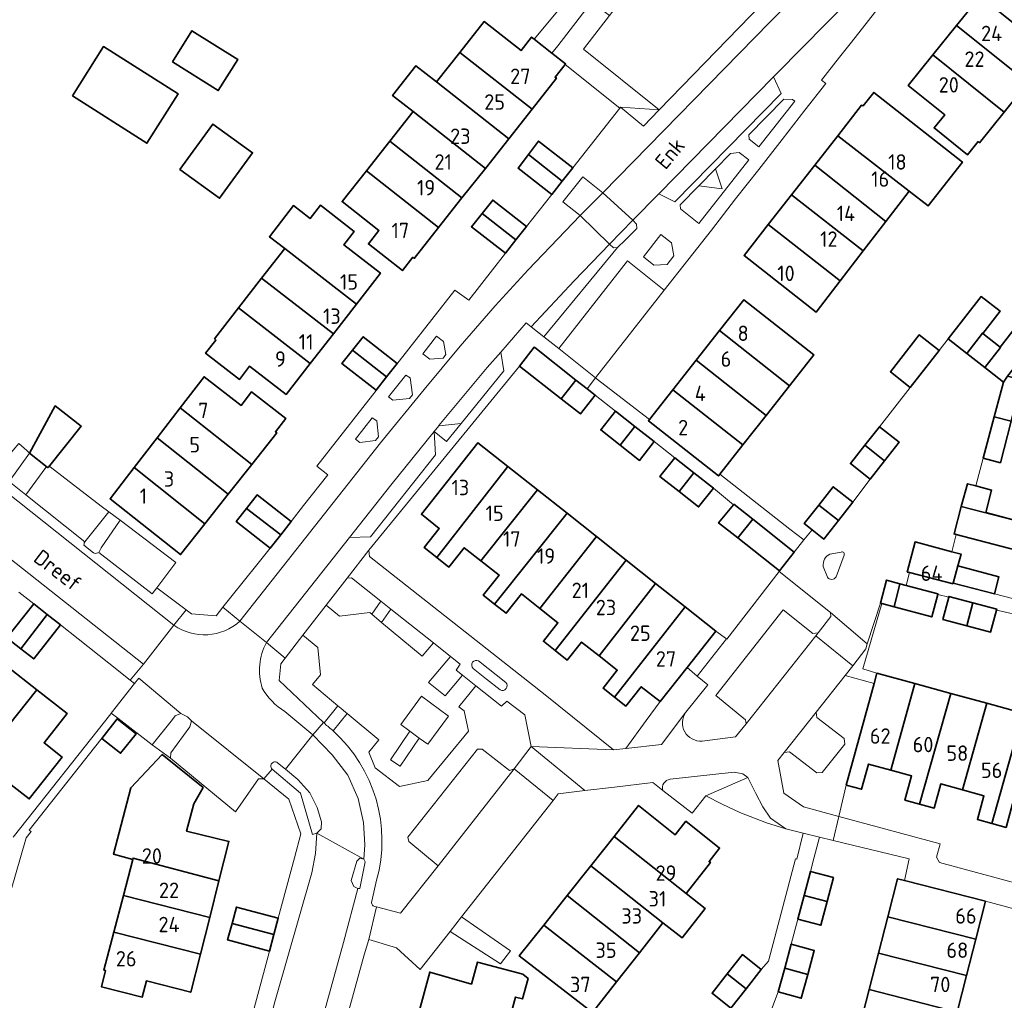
# Model space of a CAD drawing. Header units: metres. Extents: x 245598 to 248629, y 478632 to 481821.
# Tile 47 of 122: x 247867 to 247981, y 479337 to 479452. Entities that reach past the tile are written whole.
import ezdxf
from ezdxf.enums import TextEntityAlignment as Align

# ---------------------------------------------------------------- set-up
doc = ezdxf.new("R2010")
doc.units = ezdxf.units.M
for name, color, linetype, lineweight in [('B-XX-GR-GROENVOORZIENING-GV', 80, 'Continuous', 18), ('B-XX-IE-TERREINAFSCHEIDING_KUNSTMATIG_HEKWERK-G', 20, 'IE-TERREINAFSCHEIDING-KUNSTMATIG', 18), ('B-XX-OG-BEBOUWING-GV', 7, 'Continuous', 35), ('B-XX-OG-BEBOUWING-T18', 10, 'Continuous', 18), ('B-XX-OG-TERREIN_ERF-GV', 7, 'Continuous', 18), ('B-XX-OG-TOPOGRAFIE-T18', 10, 'Continuous', 18), ('B-XX-VH-ONVERHARD-GV', 252, 'Continuous', 18), ('B-XX-VH-VERHARDING_GESLOTEN-GV', 252, 'Continuous', 18), ('B-XX-VH-VERHARDING_OPEN-GV', 252, 'Continuous', 18)]:
    doc.layers.add(name, color=color, linetype=linetype, lineweight=lineweight)
doc.styles.add('NLCS-ISO-M-T18', font='NLCS-ISO.ttf', dxfattribs={"height": 1.8})
doc.linetypes.add('IE-TERREINAFSCHEIDING-KUNSTMATIG', pattern='A,4,[82,NLCS.SHX,S=0.75,R=90,X=0,Y=0],4,-2', length=10)

msp = doc.modelspace()

# ---------------------------------------------------------------- linework, layer by layer
at = {"layer": 'B-XX-GR-GROENVOORZIENING-GV'}
for points in [[(247936.699, 479441.391), (247941.217, 479441.089), (247932.361, 479448.162), (247935.41, 479452.094), (247933.301, 479453.632), (247929.362, 479448.548), (247928.683, 479447.708), (247930.284, 479446.452), (247930.236, 479446.391), (247936.625, 479441.297)], [(247957.026, 479442.1), (247956.758, 479442.303), (247955.744, 479442.314), (247951.68, 479438.182), (247951.717, 479437.668), (247952.845, 479436.77)], [(247941.217, 479441.089), (247936.699, 479441.391), (247939.357, 479439.176)], [(247947.788, 479434.207), (247948.572, 479431.856), (247945.824, 479432.21), (247943.657, 479430.007), (247943.697, 479429.514), (247945.824, 479427.816), (247951.649, 479435.261), (247950.546, 479436.112), (247949.525, 479435.973)], [(247947.788, 479434.207), (247945.824, 479432.21), (247948.572, 479431.856)], [(247934.61, 479431.409), (247932.282, 479433.279), (247929.968, 479430.358), (247931.977, 479428.733)], [(247865.326, 479397.724), (247867.736, 479401), (247867.389, 479401.313), (247866.491, 479402.122), (247865.167, 479400.589), (247856.744, 479406.633), (247839.711, 479419.556), (247830.478, 479426.8), (247828.489, 479428.256), (247827.867, 479427.367), (247845.867, 479413.156)], [(247938.577, 479427.243), (247938.553, 479427.74), (247938.138, 479428.195), (247935.417, 479425.403), (247935.86, 479424.977), (247936.34, 479424.998), (247937.221, 479425.882)], [(247939.391, 479423.932), (247940.582, 479422.939), (247942.118, 479423.049), (247942.896, 479424.052), (247942.66, 479425.553), (247941.399, 479426.543)], [(247916.295, 479412.542), (247916.051, 479414.052), (247915.197, 479414.659), (247913.617, 479412.624), (247914.433, 479411.973), (247915.975, 479412.117)], [(247912.07, 479407.384), (247912.41, 479407.823), (247912.15, 479409.789), (247911.652, 479410.131), (247909.617, 479407.606), (247910.108, 479407.195)], [(247908.449, 479402.933), (247908.237, 479404.785), (247907.725, 479405.146), (247905.763, 479402.632), (247906.275, 479402.246), (247908.086, 479402.491)], [(247916.381, 479402.393), (247918.095, 479404.479), (247915.474, 479404.219), (247914.936, 479403.552)], [(247875.8, 479389.433), (247876.067, 479389.967), (247878.3, 479393.189), (247876.979, 479394.149), (247874.18, 479390.651), (247874.083, 479390.531), (247874.083, 479390.379), (247874.069, 479390.275), (247875.167, 479389.389), (247875.433, 479389.311)], [(247904.779, 479386.433), (247902.325, 479383.264), (247903.911, 479382.002), (247907.422, 479382.406), (247907.654, 479382.213), (247908.731, 479383.728), (247905.294, 479386.455)], [(247914.863, 479378.863), (247909.896, 479382.804), (247908.8, 479381.263), (247913.556, 479377.316)], [(247902.096, 479369.52), (247903.719, 479371.526), (247900.747, 479374.015), (247901.672, 479375.154), (247901.377, 479378.328), (247899.623, 479379.775), (247897.544, 479377.09), (247897.035, 479376.432), (247896.852, 479374.47), (247902.027, 479369.586)], [(247918.239, 479375.09), (247917.504, 479375.667), (247917.967, 479376.4), (247916.841, 479377.293), (247914.293, 479374.238), (247916.225, 479372.681)], [(247966.29, 479374.138), (247962.915, 479375.057), (247959.511, 479370.781), (247959.596, 479370.162), (247962.78, 479367.699), (247962.866, 479367.047), (247960.235, 479363.742), (247959.591, 479363.684), (247956.423, 479366.173), (247955.785, 479366.089), (247955.06, 479365.143), (247955.747, 479361.321), (247958.053, 479359.733), (247962.182, 479358.617), (247963.038, 479362.272)], [(247885.367, 479370.633), (247884.733, 479370.367), (247884.389, 479369.933), (247882.044, 479366.956), (247884.167, 479365.411), (247884.2, 479366.033), (247886.433, 479369.056), (247886.611, 479369.756), (247886.156, 479370.256)], [(247951.558, 479363.171), (247946.656, 479361.012), (247948.56, 479360.03), (247950.617, 479359.071), (247953.738, 479357.864), (247956.002, 479357.168), (247954.209, 479358.413), (247953.282, 479359.733), (247952.468, 479361.301)], [(247906.73, 479353.642), (247906.284, 479353.76), (247905.911, 479353.393), (247905.24, 479351.124), (247905.573, 479350.454), (247906.038, 479350.216), (247906.037, 479350.213), (247906.256, 479350.187), (247906.907, 479353.324), (247906.74, 479353.637)]]:
    msp.add_lwpolyline(points, close=True, dxfattribs=at)
for points in [[(247951.358, 479369.419), (247951.269, 479369.879), (247947.824, 479372.712), (247955.676, 479382.738), (247959.129, 479379.972), (247959.756, 479380.041), (247961.225, 479381.943), (247961.195, 479382.41), (247955.19, 479387.207), (247949.101, 479379.313), (247949.055, 479379.347), (247945.655, 479374.989), (247946.892, 479373.961), (247944.31, 479370.767)], [(247923.298, 479374.263), (247920.128, 479376.76)], [(247919.484, 479375.891), (247921.068, 479374.629), (247922.646, 479373.379)], [(247908.012, 479348.103), (247908.203, 479348.054), (247910.998, 479347.341), (247915.407, 479352.852), (247911.98, 479355.669), (247911.887, 479356.195), (247919.981, 479366.45), (247920.526, 479366.479), (247923.726, 479363.983), (247924.293, 479364.163), (247926.255, 479366.772), (247925.528, 479370.47), (247923.441, 479372.085), (247922.818, 479371.494), (247919.799, 479373.865), (247917.822, 479371.42), (247918.448, 479370.947), (247918.95, 479368.548), (247914.212, 479362.827), (247910.879, 479362.09), (247908.063, 479364.291), (247907.334, 479366.096), (247908.479, 479367.539), (247904.785, 479370.633)], [(247904.785, 479370.633), (247903.142, 479368.603)], [(247946.204, 479367.418), (247950.103, 479367.916), (247951.358, 479369.419)], [(247901.251, 479356.656), (247901.744, 479357.148), (247901.808, 479357.997), (247901.298, 479359.641), (247900.427, 479361.383), (247899.04, 479362.921), (247897.6, 479364.144), (247896.674, 479364.865)], [(247896.055, 479364.117), (247899.33, 479361.334), (247900.737, 479356.507), (247901.251, 479356.656)], [(247941.634, 479361.653), (247945.052, 479358.987), (247946.656, 479361.012), (247951.558, 479363.171), (247950.983, 479363.597), (247949.942, 479363.799), (247942.469, 479362.947)], [(247908.23, 479351.173), (247907.653, 479348.72)]]:
    msp.add_lwpolyline(points, dxfattribs=at)
for points in [[(247920.128, 479376.76, 0.8692735), (247919.484, 479375.891)], [(247922.646, 479373.379, 0.8609015), (247923.298, 479374.263)], [(247944.31, 479370.767, 0.6393475), (247946.204, 479367.418)], [(247903.142, 479368.603, -0.2839475), (247908.23, 479351.173)], [(247896.674, 479364.865, 1.0078112), (247896.055, 479364.117)], [(247942.469, 479362.947, 0.4713808), (247941.634, 479361.653)], [(247907.653, 479348.72, 0.4165624), (247908.012, 479348.103)]]:
    msp.add_lwpolyline(points, format="xyb", dxfattribs=at)
at = {"layer": 'B-XX-IE-TERREINAFSCHEIDING_KUNSTMATIG_HEKWERK-G'}
for points in [[(247949.055, 479379.347), (247949.101, 479379.313), (247955.19, 479387.207)], [(247955.19, 479387.207), (247955.25, 479387.285)], [(247947.833, 479380.248), (247949.055, 479379.347)]]:
    msp.add_lwpolyline(points, dxfattribs=at)
at = {"layer": 'B-XX-OG-BEBOUWING-GV'}
for points in [[(247978.656, 479454.357), (247975.903, 479450.925), (247984.211, 479444.262), (247986.964, 479447.695)], [(247930.236, 479446.391), (247930.284, 479446.452), (247928.683, 479447.708), (247926.627, 479449.321), (247926.314, 479449.567), (247925.09, 479448.008), (247920.782, 479451.388), (247917.942, 479447.791), (247926.381, 479441.154), (247929.218, 479444.769), (247929.06, 479444.893)], [(247973.151, 479447.493), (247981.459, 479440.83), (247984.211, 479444.262), (247975.903, 479450.925)], [(247884.396, 479446.673), (247889.746, 479443.327), (247892.02, 479446.962), (247886.669, 479450.308)], [(247872.718, 479442.716), (247881.418, 479437.193), (247885.065, 479442.938), (247876.365, 479448.461)], [(247915.215, 479444.337), (247923.65, 479437.704), (247926.381, 479441.154), (247917.942, 479447.791)], [(247981.459, 479440.83), (247973.151, 479447.493), (247970.279, 479443.911), (247974.526, 479440.505), (247973.295, 479438.97), (247977.201, 479435.838), (247978.432, 479437.372), (247978.587, 479437.248)], [(247923.65, 479437.704), (247915.215, 479444.337), (247912.806, 479446.232), (247910.086, 479442.773), (247912.489, 479440.884), (247920.919, 479434.254)], [(247970.384, 479431.592), (247970.391, 479431.602), (247972.588, 479429.873), (247976.596, 479434.961), (247966.254, 479443.117), (247965.008, 479441.561), (247964.832, 479441.611), (247962.058, 479438.067)], [(247909.762, 479437.43), (247918.188, 479430.804), (247920.919, 479434.254), (247912.489, 479440.884)], [(247885.278, 479434.117), (247889.907, 479430.763), (247893.753, 479436.071), (247889.123, 479439.425)], [(247970.384, 479431.592), (247962.058, 479438.067), (247959.351, 479434.608), (247967.665, 479428.057)], [(247907.036, 479433.976), (247915.457, 479427.354), (247918.188, 479430.804), (247909.762, 479437.43)], [(247925.949, 479435.882), (247929.888, 479432.761), (247931.114, 479434.321), (247927.133, 479437.429)], [(247929.888, 479432.761), (247925.949, 479435.882), (247924.733, 479434.294), (247928.665, 479431.205)], [(247907.036, 479433.976), (247904.192, 479430.374), (247908.487, 479426.988), (247907.269, 479425.435), (247911.231, 479422.314), (247912.457, 479423.87), (247912.614, 479423.746), (247915.457, 479427.354)], [(247959.351, 479434.608), (247956.644, 479431.15), (247965.021, 479424.619), (247967.665, 479428.057)], [(247920.526, 479428.982), (247924.481, 479425.899), (247925.704, 479427.453), (247921.774, 479430.545)], [(247962.337, 479421.128), (247965.021, 479424.619), (247956.644, 479431.15), (247953.941, 479427.697)], [(247900.309, 479428.521), (247898.533, 479429.899), (247895.725, 479426.279), (247897.501, 479424.901), (247905.871, 479418.408), (247908.679, 479422.028), (247904.404, 479425.344), (247905.605, 479426.892), (247901.666, 479429.947), (247900.465, 479428.4)], [(247923.255, 479424.341), (247924.481, 479425.899), (247920.526, 479428.982), (247919.296, 479427.442)], [(247953.941, 479427.697), (247951.113, 479424.084), (247959.538, 479417.488), (247962.337, 479421.128)], [(247894.81, 479421.431), (247903.18, 479414.939), (247905.871, 479418.408), (247897.501, 479424.901)], [(247900.488, 479411.468), (247903.18, 479414.939), (247894.81, 479421.431), (247892.118, 479417.961)], [(247948.243, 479415.31), (247956.403, 479408.873), (247959.253, 479412.486), (247951.093, 479418.923)], [(247977.105, 479412.653), (247978.924, 479415.027), (247978.963, 479414.996), (247980.982, 479417.581), (247978.79, 479419.293), (247974.949, 479414.344)], [(247897.68, 479407.849), (247900.488, 479411.468), (247892.118, 479417.961), (247889.31, 479414.341), (247889.466, 479414.22), (247888.265, 479412.671), (247892.208, 479409.613), (247893.409, 479411.162)], [(247956.403, 479408.873), (247948.243, 479415.31), (247945.523, 479411.861), (247953.682, 479405.423)], [(247980.988, 479413.394), (247981.028, 479413.364), (247979.214, 479410.999), (247981.368, 479409.31), (247981.855, 479409.992), (247985.202, 479414.259), (247983.013, 479415.976)], [(247909.395, 479409.912), (247910.62, 479411.471), (247906.671, 479414.605), (247905.418, 479413.037)], [(247970.502, 479408.695), (247973.878, 479412.999), (247971.561, 479414.815), (247968.188, 479410.507)], [(247979.214, 479410.999), (247981.028, 479413.364), (247980.988, 479413.394), (247978.963, 479414.996), (247978.924, 479415.027), (247977.105, 479412.653)], [(247909.395, 479409.912), (247905.418, 479413.037), (247904.175, 479411.483), (247908.165, 479408.348)], [(247926.68, 479413.328), (247926.632, 479413.366), (247924.912, 479411.179), (247924.917, 479411.175), (247929.769, 479407.358), (247931.477, 479409.55)], [(247942.797, 479408.405), (247950.956, 479401.968), (247953.682, 479405.423), (247945.523, 479411.861)], [(247885.295, 479406.288), (247893.648, 479399.684), (247896.576, 479403.387), (247896.419, 479403.511), (247897.625, 479405.077), (247893.633, 479408.154), (247892.423, 479406.585), (247888.101, 479409.922)], [(247931.477, 479409.55), (247929.769, 479407.358), (247932.013, 479405.593), (247933.732, 479407.775), (247932.79, 479408.517)], [(247981.855, 479409.992), (247981.368, 479409.31), (247980.299, 479405.257), (247982.301, 479404.729), (247983.572, 479409.572)], [(247942.797, 479408.405), (247940.067, 479404.944), (247939.953, 479404.799), (247948.112, 479398.362), (247948.265, 479398.556), (247950.956, 479401.968)], [(247867.736, 479401), (247869.771, 479399.368), (247869.854, 479399.302), (247869.918, 479399.382), (247873.736, 479404.167), (247870.722, 479406.53)], [(247885.295, 479406.288), (247882.606, 479402.805), (247890.918, 479396.233), (247893.648, 479399.684)], [(247936.646, 479401.949), (247938.363, 479404.135), (247936.098, 479405.914), (247934.381, 479403.728)], [(247982.301, 479404.729), (247980.299, 479405.257), (247979.021, 479400.413), (247981.029, 479399.886)], [(247938.363, 479404.135), (247936.646, 479401.949), (247938.911, 479400.17), (247940.628, 479402.356)], [(247965.215, 479401.94), (247967.511, 479400.131), (247969.203, 479402.282), (247966.907, 479404.088)], [(247888.189, 479392.781), (247890.918, 479396.233), (247882.606, 479402.805), (247879.917, 479399.323)], [(247915.237, 479388.841), (247923.559, 479399.439), (247920.042, 479402.219), (247913.446, 479393.875), (247915.542, 479392.218), (247913.782, 479389.991)], [(247965.817, 479397.977), (247967.511, 479400.131), (247965.215, 479401.94), (247963.519, 479399.788)], [(247945.263, 479398.711), (247943.011, 479400.48), (247941.293, 479398.294), (247943.546, 479396.525)], [(247879.917, 479399.323), (247877.112, 479395.69), (247885.342, 479389.181), (247888.189, 479392.781)], [(247927.004, 479396.715), (247923.559, 479399.439), (247915.237, 479388.841), (247916.666, 479387.711), (247918.454, 479389.974), (247920.395, 479388.439)], [(247945.263, 479398.711), (247943.546, 479396.525), (247945.81, 479394.746), (247947.528, 479396.932)], [(247922.001, 479383.382), (247930.45, 479393.991), (247927.004, 479396.715), (247920.395, 479388.439), (247922.513, 479386.765), (247920.67, 479384.434)], [(247959.833, 479394.949), (247962.128, 479393.139), (247963.823, 479395.291), (247961.527, 479397.098)], [(247976.464, 479394.789), (247983.695, 479392.903), (247983.701, 479392.928), (247979.316, 479394.073), (247980.003, 479396.708), (247978.168, 479397.182), (247977.171, 479397.44)], [(247893.061, 479394.563), (247897.034, 479391.468), (247898.261, 479393.029), (247898.253, 479393.035), (247894.302, 479396.133)], [(247891.85, 479393.031), (247895.81, 479389.911), (247897.034, 479391.468), (247893.061, 479394.563)], [(247950.386, 479391.114), (247952.118, 479393.313), (247949.932, 479395.042), (247949.881, 479394.98), (247948.139, 479392.883)], [(247959.046, 479392.08), (247960.433, 479390.986), (247962.128, 479393.139), (247959.833, 479394.949), (247958.136, 479392.798)], [(247976.464, 479394.789), (247975.611, 479391.591), (247975.844, 479391.53), (247982.851, 479389.686), (247983.695, 479392.903)], [(247927.277, 479382.891), (247933.895, 479391.267), (247930.45, 479393.991), (247922.001, 479383.382), (247923.335, 479382.327), (247925.126, 479384.592)], [(247952.118, 479393.313), (247950.386, 479391.114), (247955.25, 479387.285), (247956.972, 479389.472)], [(247933.895, 479391.267), (247927.277, 479382.891), (247929.395, 479381.217), (247927.689, 479379.058), (247929.056, 479377.977), (247937.34, 479388.543)], [(247975.523, 479385.839), (247976.069, 479387.858), (247976.439, 479389.229), (247975.376, 479389.51), (247971.067, 479390.648), (247970.157, 479387.133), (247970.406, 479387.07), (247975.504, 479385.768)], [(247934.187, 479377.358), (247940.786, 479385.819), (247937.34, 479388.543), (247929.056, 479377.977), (247930.477, 479376.854), (247932.149, 479378.969)], [(247976.069, 479387.858), (247975.523, 479385.839), (247980.323, 479384.587), (247980.844, 479386.572)], [(247940.786, 479385.819), (247934.187, 479377.358), (247936.305, 479375.684), (247934.655, 479373.597), (247935.991, 479372.541), (247944.231, 479383.095)], [(247968.615, 479383.085), (247969.308, 479385.776), (247967.734, 479386.198), (247967.015, 479383.514), (247967.2, 479383.464)], [(247969.308, 479385.776), (247968.615, 479383.085), (247973.023, 479381.904), (247973.722, 479384.512), (247973.742, 479384.588), (247970.031, 479385.582)], [(247977.106, 479380.864), (247977.819, 479383.551), (247975.026, 479384.292), (247975, 479384.196), (247974.313, 479381.605)], [(247866.71, 479378.189), (247869.774, 479382.193), (247868.214, 479383.427), (247865.082, 479379.469)], [(247941.319, 479372.009), (247944.46, 479375.982), (247947.833, 479380.248), (247944.231, 479383.095), (247935.991, 479372.541), (247937.328, 479371.484), (247939.118, 479373.749)], [(247977.819, 479383.551), (247977.106, 479380.864), (247979.88, 479380.129), (247980.56, 479382.692), (247980.593, 479382.816)], [(247869.774, 479382.193), (247866.71, 479378.189), (247868.22, 479377.001), (247871.334, 479380.958)], [(247858.468, 479367.802), (247861.918, 479365.072), (247868.59, 479373.374), (247865.11, 479376.099)], [(247963.038, 479362.272), (247964.826, 479361.781), (247965.633, 479364.724), (247968.227, 479364.013), (247971.053, 479374.114), (247966.617, 479375.33), (247966.29, 479374.138)], [(247971.597, 479360.059), (247975.23, 479372.969), (247971.053, 479374.114), (247968.227, 479364.013), (247970.663, 479363.346), (247969.89, 479360.527)], [(247861.918, 479365.072), (247865.518, 479362.224), (247865.587, 479362.313), (247867.685, 479360.667), (247871.517, 479365.546), (247869.424, 479367.213), (247872.098, 479370.627), (247868.59, 479373.374)], [(247975.23, 479372.969), (247971.597, 479360.059), (247973.303, 479359.592), (247974.073, 479362.405), (247976.59, 479361.715), (247979.441, 479371.815)], [(247980.013, 479357.789), (247983.651, 479370.661), (247979.441, 479371.815), (247976.59, 479361.715), (247979.105, 479361.026), (247978.344, 479358.246)], [(247983.651, 479370.661), (247980.013, 479357.789), (247981.681, 479357.332), (247982.44, 479360.102), (247985.043, 479359.388), (247987.862, 479369.507)], [(247877.957, 479369.994), (247876.159, 479367.707), (247878.343, 479365.982), (247880.151, 479368.27)], [(247879.525, 479361.936), (247877.53, 479354.191), (247879.768, 479353.6), (247879.809, 479353.76), (247889.823, 479351.079), (247890.991, 479355.695), (247886.058, 479356.885), (247886.902, 479360.066), (247887.965, 479361.972), (247883.196, 479365.834)], [(247944.327, 479358.045), (247943.086, 479356.485), (247938.806, 479359.892), (247935.949, 479356.291), (247944.357, 479349.636), (247947.183, 479353.226), (247947.029, 479353.346), (247948.255, 479354.916)], [(247935.949, 479356.291), (247933.21, 479352.839), (247941.649, 479346.197), (247943.867, 479344.452), (247946.569, 479347.885), (247944.357, 479349.636)], [(247878.669, 479349.374), (247888.743, 479346.813), (247889.823, 479351.079), (247879.809, 479353.76), (247879.768, 479353.6)], [(247933.21, 479352.839), (247930.471, 479349.387), (247938.897, 479342.702), (247941.649, 479346.197)], [(247958.128, 479349.403), (247960.81, 479348.692), (247961.542, 479351.471), (247958.862, 479352.176)], [(247979.246, 479348.585), (247979.277, 479348.705), (247969.841, 479351.125), (247969.032, 479351.332), (247967.898, 479346.908), (247978.143, 479344.28)], [(247887.663, 479342.547), (247888.743, 479346.813), (247878.669, 479349.374), (247877.559, 479345.105)], [(247930.471, 479349.387), (247927.733, 479345.935), (247936.232, 479339.317), (247938.897, 479342.702)], [(247960.81, 479348.692), (247958.128, 479349.403), (247957.391, 479346.619), (247960.077, 479345.907)], [(247891.352, 479346.121), (247896.222, 479344.828), (247896.73, 479346.728), (247891.872, 479348.042)], [(247966.808, 479342.657), (247977.053, 479340.03), (247978.143, 479344.28), (247967.898, 479346.908)], [(247877.559, 479345.105), (247876.404, 479340.664), (247876.593, 479340.616), (247876.119, 479338.743), (247880.878, 479337.538), (247881.352, 479339.411), (247886.537, 479338.098), (247887.663, 479342.547)], [(247891.352, 479346.121), (247890.834, 479344.207), (247895.707, 479342.905), (247896.222, 479344.828)], [(247936.232, 479339.317), (247927.733, 479345.935), (247924.876, 479342.334), (247933.406, 479335.728)], [(247955.859, 479340.921), (247958.539, 479340.184), (247959.303, 479342.969), (247956.623, 479343.706)], [(247919.306, 479339.031), (247914.419, 479340.438), (247913.238, 479336.009), (247923.269, 479333.241), (247924.439, 479337.538), (247925.257, 479337.316), (247925.906, 479339.713), (247925.303, 479340.187), (247920.006, 479341.614)], [(247949.154, 479340.232), (247951.337, 479338.497), (247953.119, 479340.76), (247950.926, 479342.485)], [(247977.053, 479340.03), (247966.808, 479342.657), (247965.719, 479338.408), (247975.964, 479335.781)], [(247958.539, 479340.184), (247955.859, 479340.921), (247955.094, 479338.134), (247957.774, 479337.397)], [(247951.337, 479338.497), (247949.154, 479340.232), (247947.374, 479337.969), (247949.564, 479336.246), (247949.567, 479336.244)], [(247964.629, 479334.157), (247974.874, 479331.531), (247975.964, 479335.781), (247965.719, 479338.408)]]:
    msp.add_lwpolyline(points, close=True, dxfattribs=at)
at = {"layer": 'B-XX-OG-TERREIN_ERF-GV'}
for points in [[(247915.457, 479427.354), (247912.614, 479423.746), (247912.457, 479423.87), (247911.231, 479422.314), (247907.269, 479425.435), (247908.487, 479426.988), (247904.192, 479430.374), (247907.036, 479433.976), (247909.762, 479437.43), (247912.489, 479440.884), (247910.086, 479442.773), (247912.806, 479446.232), (247915.215, 479444.337), (247917.942, 479447.791), (247920.782, 479451.388), (247925.09, 479448.008), (247926.314, 479449.567), (247926.627, 479449.321), (247933.311, 479457.4)], [(247969.16, 479456.072), (247963.641, 479448.993), (247962.259, 479447.232), (247960.144, 479444.536), (247960.634, 479444.144), (247958.221, 479441.051), (247955.538, 479437.612), (247952.821, 479434.13), (247950.129, 479430.68), (247947.3, 479427.054), (247941.803, 479420.031), (247933.79, 479409.794), (247933.867, 479409.733), (247940.067, 479404.944), (247942.797, 479408.405), (247945.523, 479411.861), (247948.243, 479415.31), (247951.093, 479418.923), (247959.253, 479412.486), (247956.403, 479408.873), (247953.682, 479405.423), (247950.956, 479401.968), (247948.265, 479398.556), (247956.467, 479392.133), (247958.09, 479390.878), (247959.046, 479392.08), (247958.136, 479392.798), (247959.833, 479394.949), (247961.527, 479397.098), (247963.823, 479395.291), (247965.817, 479397.977), (247963.519, 479399.788), (247965.215, 479401.94), (247966.907, 479404.088), (247970.502, 479408.695), (247968.188, 479410.507), (247971.561, 479414.815), (247973.878, 479412.999), (247974.949, 479414.344), (247978.79, 479419.293), (247980.982, 479417.581), (247978.963, 479414.996), (247980.988, 479413.394), (247983.013, 479415.976)], [(247984.211, 479444.262), (247981.459, 479440.83), (247978.587, 479437.248), (247978.432, 479437.372), (247977.201, 479435.838), (247973.295, 479438.97), (247974.526, 479440.505), (247970.279, 479443.911), (247973.151, 479447.493), (247975.903, 479450.925), (247978.656, 479454.357)], [(247866.491, 479402.122), (247867.389, 479401.313), (247867.736, 479401), (247870.722, 479406.53), (247873.736, 479404.167), (247869.918, 479399.382), (247870.122, 479399.4), (247876.067, 479394.811), (247876.979, 479394.149), (247878.3, 479393.189), (247884.8, 479388.233), (247882.591, 479385.303), (247886.004, 479382.73), (247886.633, 479382.256), (247889.511, 479382.033), (247890.281, 479383.023), (247891.367, 479384.419), (247894.252, 479387.985), (247895.81, 479389.911), (247891.85, 479393.031), (247893.061, 479394.563), (247894.302, 479396.133), (247898.253, 479393.035), (247899.707, 479394.894), (247902.523, 479398.495), (247901.24, 479399.514), (247917.361, 479420.036), (247918.999, 479418.888), (247921.746, 479422.407), (247923.255, 479424.341), (247919.296, 479427.442), (247920.526, 479428.982), (247921.774, 479430.545), (247925.704, 479427.453), (247928.665, 479431.205), (247924.733, 479434.294), (247925.949, 479435.882), (247927.133, 479437.429), (247931.114, 479434.321), (247936.625, 479441.297), (247930.236, 479446.391), (247929.06, 479444.893), (247929.218, 479444.769), (247926.381, 479441.154), (247923.65, 479437.704), (247920.919, 479434.254), (247918.188, 479430.804), (247915.457, 479427.354)], [(247982.301, 479404.729), (247981.029, 479399.886), (247979.021, 479400.413), (247978.168, 479397.182), (247980.003, 479396.708), (247979.316, 479394.073), (247983.701, 479392.928)], [(247982.851, 479389.686), (247975.844, 479391.53), (247975.376, 479389.51), (247976.439, 479389.229), (247976.069, 479387.858), (247980.844, 479386.572), (247980.323, 479384.587), (247983.789, 479383.7)], [(247865.818, 479356.199), (247877.197, 479370.6), (247877.259, 479370.679), (247879.975, 479374.143), (247879.48, 479374.533), (247876.978, 479376.507), (247873.385, 479379.34), (247871.334, 479380.958), (247868.22, 479377.001), (247866.71, 479378.189), (247865.082, 479379.469), (247868.214, 479383.427), (247866.467, 479384.805)], [(247983.494, 479382.04), (247981.133, 479382.578), (247980.56, 479382.692), (247979.88, 479380.129), (247977.106, 479380.864), (247974.313, 479381.605), (247975, 479384.196), (247973.722, 479384.512), (247973.023, 479381.904), (247968.615, 479383.085), (247967.2, 479383.464), (247964.961, 479375.831), (247966.617, 479375.33), (247971.053, 479374.114), (247975.23, 479372.969), (247979.441, 479371.815), (247983.651, 479370.661)], [(247865.11, 479376.099), (247868.59, 479373.374), (247872.098, 479370.627), (247869.424, 479367.213), (247871.517, 479365.546), (247867.685, 479360.667), (247865.587, 479362.313)], [(247888.318, 479315.42), (247895.707, 479342.905), (247890.834, 479344.207), (247891.352, 479346.121), (247891.872, 479348.042), (247896.73, 479346.728), (247898.656, 479353.789), (247899.4, 479356.6), (247897.967, 479360.611), (247895.056, 479363.011), (247894.433, 479362.989), (247891.756, 479359.167), (247884.167, 479365.411), (247882.044, 479366.956), (247878.026, 479370.082), (247877.957, 479369.994), (247867.662, 479357.012), (247867.894, 479356.836), (247867.311, 479356.111), (247863.033, 479341.4)], [(247968.227, 479364.013), (247965.633, 479364.724), (247964.826, 479361.781), (247963.038, 479362.272), (247962.182, 479358.617), (247973.983, 479355.427), (247973.579, 479353.877), (247973.906, 479353.243), (247990.59, 479348.737), (247996.404, 479347.167)], [(247998.438, 479354.51), (247993.511, 479355.858), (247993.699, 479357.016), (247990.924, 479357.777), (247990.207, 479355.092), (247988.569, 479355.529), (247986.927, 479355.968), (247987.649, 479358.673), (247985.043, 479359.388), (247982.44, 479360.102), (247981.681, 479357.332), (247980.013, 479357.789), (247978.344, 479358.246), (247979.105, 479361.026), (247976.59, 479361.715), (247974.073, 479362.405), (247973.303, 479359.592), (247971.597, 479360.059), (247969.89, 479360.527), (247970.663, 479363.346), (247968.227, 479364.013)], [(247956.002, 479357.168), (247953.738, 479357.864), (247950.617, 479359.071), (247948.56, 479360.03), (247946.656, 479361.012), (247945.052, 479358.987), (247941.634, 479361.653), (247940.452, 479362.576), (247935.991, 479362.045), (247932.521, 479361.633), (247929.424, 479361.265), (247928.813, 479360.487), (247918.126, 479346.884), (247923.856, 479342.919), (247922.703, 479341.399), (247916.805, 479345.202), (247913.311, 479340.754), (247910.549, 479343.282), (247907.304, 479344.236), (247906.783, 479342.479), (247896.181, 479304.075), (247897.324, 479299.917), (247898.417, 479299.95), (247901.161, 479300.034)], [(247949.564, 479336.246), (247947.374, 479337.969), (247949.154, 479340.232), (247950.926, 479342.485), (247953.119, 479340.76), (247953.979, 479341.739), (247957.106, 479353.671), (247957.257, 479353.626), (247957.994, 479356.675), (247956.002, 479357.168)], [(247964.629, 479334.157), (247965.719, 479338.408), (247966.808, 479342.657), (247967.898, 479346.908), (247969.032, 479351.332), (247969.841, 479351.125), (247970.367, 479353.656), (247961.527, 479355.817), (247959.929, 479356.207), (247959.309, 479353.864), (247958.862, 479352.176), (247961.542, 479351.471), (247960.81, 479348.692), (247960.077, 479345.907), (247957.391, 479346.619), (247956.623, 479343.706), (247959.303, 479342.969), (247958.539, 479340.184), (247957.774, 479337.397), (247955.094, 479338.134), (247954.084, 479335.462)], [(247989.228, 479346.023), (247979.277, 479348.705), (247979.246, 479348.585), (247978.143, 479344.28), (247977.053, 479340.03), (247975.964, 479335.781), (247974.874, 479331.531), (247973.786, 479327.284)]]:
    msp.add_lwpolyline(points, dxfattribs=at)
for points in [[(247884.396, 479446.673), (247886.669, 479450.308), (247892.02, 479446.962), (247889.746, 479443.327)], [(247872.718, 479442.716), (247876.365, 479448.461), (247885.065, 479442.938), (247881.418, 479437.193)], [(247962.058, 479438.067), (247964.832, 479441.611), (247965.008, 479441.561), (247966.254, 479443.117), (247976.596, 479434.961), (247972.588, 479429.873), (247970.391, 479431.602), (247970.384, 479431.592), (247967.665, 479428.057), (247965.021, 479424.619), (247962.337, 479421.128), (247959.538, 479417.488), (247951.113, 479424.084), (247953.941, 479427.697), (247956.644, 479431.15), (247959.351, 479434.608)], [(247885.278, 479434.117), (247889.123, 479439.425), (247893.753, 479436.071), (247889.907, 479430.763)], [(247903.18, 479414.939), (247900.488, 479411.468), (247897.68, 479407.849), (247893.409, 479411.162), (247892.208, 479409.613), (247888.265, 479412.671), (247889.466, 479414.22), (247889.31, 479414.341), (247892.118, 479417.961), (247894.81, 479421.431), (247897.501, 479424.901), (247895.725, 479426.279), (247898.533, 479429.899), (247900.309, 479428.521), (247900.465, 479428.4), (247901.666, 479429.947), (247905.605, 479426.892), (247904.404, 479425.344), (247908.679, 479422.028), (247905.871, 479418.408)], [(247905.418, 479413.037), (247906.671, 479414.605), (247910.62, 479411.471), (247909.395, 479409.912), (247908.165, 479408.348), (247904.175, 479411.483)], [(247930.45, 479393.991), (247933.895, 479391.267), (247937.34, 479388.543), (247940.786, 479385.819), (247944.231, 479383.095), (247947.833, 479380.248), (247949.055, 479379.347), (247949.101, 479379.313), (247955.19, 479387.207), (247955.25, 479387.285), (247950.386, 479391.114), (247948.139, 479392.883), (247949.881, 479394.98), (247947.528, 479396.932), (247945.81, 479394.746), (247943.546, 479396.525), (247941.293, 479398.294), (247943.011, 479400.48), (247940.628, 479402.356), (247938.911, 479400.17), (247936.646, 479401.949), (247934.381, 479403.728), (247936.098, 479405.914), (247933.732, 479407.775), (247932.013, 479405.593), (247929.769, 479407.358), (247924.917, 479411.175), (247907.331, 479389.687), (247907.389, 479388.933), (247927.911, 479372.8), (247935.888, 479366.385), (247937.299, 479366.547), (247939.689, 479369.795), (247941.319, 479372.009), (247939.118, 479373.749), (247937.328, 479371.484), (247935.991, 479372.541), (247934.655, 479373.597), (247936.305, 479375.684), (247934.187, 479377.358), (247932.149, 479378.969), (247930.477, 479376.854), (247929.056, 479377.977), (247927.689, 479379.058), (247929.395, 479381.217), (247927.277, 479382.891), (247925.126, 479384.592), (247923.335, 479382.327), (247922.001, 479383.382), (247920.67, 479384.434), (247922.513, 479386.765), (247920.395, 479388.439), (247918.454, 479389.974), (247916.666, 479387.711), (247915.237, 479388.841), (247913.782, 479389.991), (247915.542, 479392.218), (247913.446, 479393.875), (247920.042, 479402.219), (247923.559, 479399.439), (247927.004, 479396.715)], [(247890.918, 479396.233), (247888.189, 479392.781), (247885.342, 479389.181), (247877.112, 479395.69), (247879.917, 479399.323), (247882.606, 479402.805), (247885.295, 479406.288), (247888.101, 479409.922), (247892.423, 479406.585), (247893.633, 479408.154), (247897.625, 479405.077), (247896.419, 479403.511), (247896.576, 479403.387), (247893.648, 479399.684)], [(247877.957, 479369.994), (247880.151, 479368.27), (247878.343, 479365.982), (247876.159, 479367.707)], [(247879.768, 479353.6), (247877.53, 479354.191), (247879.525, 479361.936), (247883.196, 479365.834), (247887.965, 479361.972), (247886.902, 479360.066), (247886.058, 479356.885), (247890.991, 479355.695), (247889.823, 479351.079), (247888.743, 479346.813), (247887.663, 479342.547), (247886.537, 479338.098), (247881.352, 479339.411), (247880.878, 479337.538), (247876.119, 479338.743), (247876.593, 479340.616), (247876.404, 479340.664), (247877.559, 479345.105), (247878.669, 479349.374)], [(247936.232, 479339.317), (247933.406, 479335.728), (247924.876, 479342.334), (247927.733, 479345.935), (247930.471, 479349.387), (247933.21, 479352.839), (247935.949, 479356.291), (247938.806, 479359.892), (247943.086, 479356.485), (247944.327, 479358.045), (247948.255, 479354.916), (247947.029, 479353.346), (247947.183, 479353.226), (247944.357, 479349.636), (247946.569, 479347.885), (247943.867, 479344.452), (247941.649, 479346.197), (247938.897, 479342.702)], [(247922.119, 479329.02), (247920.97, 479324.8), (247919.773, 479320.407), (247909.788, 479323.069), (247910.969, 479327.498), (247912.104, 479331.754), (247913.238, 479336.009), (247914.419, 479340.438), (247919.306, 479339.031), (247920.006, 479341.614), (247925.303, 479340.187), (247925.906, 479339.713), (247925.257, 479337.316), (247924.439, 479337.538), (247923.269, 479333.241)]]:
    msp.add_lwpolyline(points, close=True, dxfattribs=at)
at = {"layer": 'B-XX-VH-ONVERHARD-GV'}
for points in [[(247935.41, 479452.094), (247932.361, 479448.162), (247941.217, 479441.089), (247953.189, 479453.405), (247942.793, 479461.617)], [(247913.196, 479367.761), (247914.19, 479367.03), (247916.618, 479370.333), (247913.483, 479372.639), (247911.054, 479369.336), (247912.105, 479368.563)], [(247913.196, 479367.761), (247912.105, 479368.563), (247909.846, 479365.228), (247910.966, 479364.469)]]:
    msp.add_lwpolyline(points, close=True, dxfattribs=at)
at = {"layer": 'B-XX-VH-VERHARDING_GESLOTEN-GV'}
for points in [[(247976.319, 479465.199), (247976.526, 479465.237), (247976.616, 479465.273), (247975.227, 479470.109), (247971.41, 479468.203), (247969.797, 479467.026), (247969.378, 479466.72), (247967.723, 479465.149), (247954.126, 479451.313), (247934.61, 479431.409), (247938.138, 479428.195)], [(247938.138, 479428.195), (247941.164, 479431.281), (247954.537, 479444.92), (247954.991, 479445.383), (247972.3, 479462.938), (247974.271, 479464.322), (247976.125, 479465.074)]]:
    msp.add_lwpolyline(points, dxfattribs=at)
for points in [[(247922.706, 479412.817), (247925.676, 479416.219), (247926.276, 479415.764), (247931.274, 479421.11), (247935.417, 479425.403), (247931.977, 479428.733), (247925.92, 479422.42), (247922.061, 479418.201), (247917.978, 479413.512), (247913.759, 479408.435), (247908.671, 479402.208), (247892.279, 479381.419), (247895.368, 479378.915), (247905.053, 479391.169), (247909.894, 479397.295), (247914.936, 479403.552), (247915.474, 479404.219), (247915.478, 479404.224), (247921.124, 479411.006)], [(247861.902, 479397.205), (247856.097, 479401.724), (247854.767, 479402.76), (247848.393, 479407.721), (247847.063, 479408.757), (247841.344, 479413.209), (247840.013, 479414.245), (247839.084, 479414.968), (247836.519, 479411.307), (247848.9, 479401.311), (247850.529, 479400.46), (247851.023, 479400.07), (247852.742, 479398.713), (247881.015, 479376.397), (247884.58, 479380.933), (247864.856, 479396.605), (247864.01, 479395.561), (247863.233, 479396.169)], [(247901.251, 479356.656), (247901.257, 479356.658), (247906.73, 479353.642), (247906.739, 479353.64), (247906.859, 479355.298), (247906.709, 479357.89), (247906.09, 479360.69), (247904.871, 479363.436), (247903.046, 479365.819), (247900.775, 479368.133), (247897.6, 479364.144), (247899.04, 479362.921), (247900.427, 479361.383), (247901.298, 479359.641), (247901.808, 479357.997), (247901.744, 479357.148)], [(247900.178, 479328.678), (247904.381, 479343.885), (247906.037, 479350.213), (247906.038, 479350.216), (247905.573, 479350.454), (247905.24, 479351.124), (247905.911, 479353.393), (247906.284, 479353.76), (247906.73, 479353.642), (247901.257, 479356.658), (247901.251, 479356.656), (247901.245, 479356.65), (247901.104, 479354.3), (247900.652, 479352.046), (247896.367, 479336.967), (247894.567, 479330.156), (247895.189, 479329.856), (247895.189, 479329.867)]]:
    msp.add_lwpolyline(points, close=True, dxfattribs=at)
at = {"layer": 'B-XX-VH-VERHARDING_OPEN-GV'}
for points in [[(247924.481, 479425.899), (247923.255, 479424.341), (247921.746, 479422.407), (247918.999, 479418.888), (247917.361, 479420.036), (247901.24, 479399.514), (247902.523, 479398.495), (247899.707, 479394.894), (247898.253, 479393.035), (247898.261, 479393.029), (247897.034, 479391.468), (247895.81, 479389.911), (247894.252, 479387.985), (247891.367, 479384.419), (247890.281, 479383.023), (247892.279, 479381.419), (247908.671, 479402.208), (247913.759, 479408.435), (247917.978, 479413.512), (247922.061, 479418.201), (247925.92, 479422.42), (247931.977, 479428.733), (247929.968, 479430.358), (247932.282, 479433.279), (247934.61, 479431.409), (247954.126, 479451.313), (247967.723, 479465.149)], [(247963.724, 479464.057), (247958.785, 479458.949), (247955.035, 479455.236), (247953.189, 479453.405), (247941.217, 479441.089), (247939.357, 479439.176), (247936.699, 479441.391), (247936.625, 479441.297), (247931.114, 479434.321), (247929.888, 479432.761), (247928.665, 479431.205), (247925.704, 479427.453), (247924.481, 479425.899)], [(247972.3, 479462.938), (247954.991, 479445.383), (247954.537, 479444.92), (247955.436, 479442.98), (247943.03, 479430.327), (247941.164, 479431.281), (247938.138, 479428.195), (247938.553, 479427.74), (247938.577, 479427.243), (247937.221, 479425.882), (247936.34, 479424.998), (247927.735, 479414.605), (247929.484, 479413.216), (247937.497, 479423.453), (247941.803, 479420.031), (247947.3, 479427.054), (247950.129, 479430.68), (247952.821, 479434.13), (247955.538, 479437.612), (247958.221, 479441.051), (247960.634, 479444.144), (247960.144, 479444.536), (247962.259, 479447.232), (247963.641, 479448.993), (247969.16, 479456.072)], [(247866.467, 479384.805), (247868.214, 479383.427), (247869.774, 479382.193), (247871.334, 479380.958), (247873.385, 479379.34), (247876.978, 479376.507), (247879.48, 479374.533), (247879.848, 479374.979), (247881.015, 479376.397), (247852.742, 479398.713)], [(247864.856, 479396.605), (247884.58, 479380.933), (247886.004, 479382.73), (247882.591, 479385.303), (247882.035, 479384.594), (247875.8, 479389.433), (247875.433, 479389.311), (247875.167, 479389.389), (247874.069, 479390.275), (247874.083, 479390.379), (247874.083, 479390.531), (247874.18, 479390.651), (247867.294, 479396.163), (247865.326, 479397.724)], [(247962.43, 479389.475), (247961.133, 479389.239)], [(247961.133, 479389.239), (247962.43, 479389.475)], [(247961.845, 479386.576), (247962.782, 479389.099)], [(247962.782, 479389.099), (247961.845, 479386.576)], [(247960.357, 479387.795), (247960.828, 479386.529)], [(247960.828, 479386.529), (247960.357, 479387.795)], [(247983.789, 479383.7), (247980.323, 479384.587), (247975.523, 479385.839), (247975.504, 479385.768), (247970.406, 479387.07), (247970.031, 479385.582), (247973.742, 479384.588), (247973.722, 479384.512), (247975, 479384.196), (247975.026, 479384.292), (247977.819, 479383.551), (247980.593, 479382.816), (247980.56, 479382.692), (247981.133, 479382.578), (247983.494, 479382.04)], [(247890.281, 479383.023), (247889.511, 479382.033), (247886.633, 479382.256), (247886.004, 479382.73), (247884.58, 479380.933)], [(247892.279, 479381.419), (247890.281, 479383.023)], [(247884.58, 479380.933), (247881.015, 479376.397)], [(247895.368, 479378.915), (247892.279, 479381.419)], [(247951.558, 479363.171), (247952.468, 479361.301), (247953.282, 479359.733), (247954.209, 479358.413), (247956.002, 479357.168), (247957.994, 479356.675), (247959.929, 479356.207), (247961.527, 479355.817), (247962.182, 479358.617), (247958.053, 479359.733), (247955.747, 479361.321), (247955.06, 479365.143), (247955.785, 479366.089), (247959.511, 479370.781), (247962.915, 479375.057), (247963.795, 479376.21), (247959.479, 479379.69), (247951.358, 479369.419), (247950.103, 479367.916), (247946.204, 479367.418)], [(247902.027, 479369.586), (247896.852, 479374.47), (247897.035, 479376.432), (247897.544, 479377.09), (247895.368, 479378.915)], [(247881.015, 479376.397), (247879.848, 479374.979), (247879.48, 479374.533), (247879.975, 479374.143), (247880.485, 479374.736), (247885.367, 479370.633), (247886.156, 479370.256), (247886.611, 479369.756), (247895.056, 479363.011), (247896.055, 479364.117)], [(247920.128, 479376.76), (247923.298, 479374.263)], [(247922.646, 479373.379), (247921.068, 479374.629), (247919.484, 479375.891)], [(247904.083, 479371.221), (247903.719, 479371.526), (247902.096, 479369.52), (247902.393, 479369.24)], [(247863.033, 479341.4), (247867.311, 479356.111), (247867.894, 479356.836), (247867.662, 479357.012), (247877.957, 479369.994), (247878.026, 479370.082), (247877.259, 479370.679), (247877.197, 479370.6), (247865.818, 479356.199)], [(247896.674, 479364.865), (247897.6, 479364.144), (247900.775, 479368.133), (247897.521, 479370.865)], [(247897.521, 479370.865), (247900.775, 479368.133), (247902.027, 479369.586)], [(247903.142, 479368.603), (247904.785, 479370.633), (247904.595, 479370.792), (247904.083, 479371.221)], [(247944.31, 479370.767), (247941.464, 479367.026), (247937.299, 479366.547), (247935.888, 479366.385), (247926.255, 479366.772), (247932.521, 479361.633), (247935.991, 479362.045), (247940.452, 479362.576), (247941.634, 479361.653)], [(247902.393, 479369.24), (247902.096, 479369.52), (247902.027, 479369.586), (247900.775, 479368.133), (247903.046, 479365.819), (247904.871, 479363.436), (247906.09, 479360.69), (247906.709, 479357.89), (247906.859, 479355.298), (247906.739, 479353.64), (247906.73, 479353.642), (247906.74, 479353.637), (247906.907, 479353.324), (247906.256, 479350.187), (247906.037, 479350.213), (247904.381, 479343.885), (247900.178, 479328.678), (247898.338, 479321.46), (247894.321, 479306.125), (247894.435, 479306.106)], [(247902.906, 479368.812), (247903.023, 479368.709), (247903.142, 479368.603)], [(247903.142, 479368.603), (247903.023, 479368.709), (247902.906, 479368.812)], [(247888.523, 479307.107), (247892.827, 479322.883), (247894.567, 479330.156), (247896.367, 479336.967), (247900.652, 479352.046), (247901.104, 479354.3), (247901.245, 479356.65), (247901.251, 479356.656), (247900.737, 479356.507), (247899.33, 479361.334), (247896.055, 479364.117), (247895.056, 479363.011), (247897.967, 479360.611), (247899.4, 479356.6), (247898.656, 479353.789), (247896.73, 479346.728), (247896.222, 479344.828), (247895.707, 479342.905)], [(247942.469, 479362.947), (247949.942, 479363.799), (247950.983, 479363.597), (247951.558, 479363.171)], [(247989.678, 479345.518), (247990.59, 479348.737), (247973.906, 479353.243), (247973.579, 479353.877), (247973.983, 479355.427), (247962.182, 479358.617), (247961.527, 479355.817), (247970.367, 479353.656), (247969.841, 479351.125), (247979.277, 479348.705), (247989.228, 479346.023)], [(247954.084, 479335.462), (247955.094, 479338.134), (247955.859, 479340.921), (247956.623, 479343.706), (247957.391, 479346.619), (247958.128, 479349.403), (247958.862, 479352.176), (247959.309, 479353.864), (247959.929, 479356.207), (247957.994, 479356.675), (247957.257, 479353.626), (247957.106, 479353.671), (247953.979, 479341.739), (247953.119, 479340.76), (247951.337, 479338.497), (247949.567, 479336.244)], [(247907.653, 479348.72), (247908.23, 479351.173)], [(247969.128, 479295.961), (247971.195, 479294.692), (247971.604, 479295.173), (247967.24, 479297.723), (247958.858, 479283.926), (247957.029, 479285.7), (247955.916, 479284.553), (247942.681, 479270.912), (247936.739, 479270.731), (247934.442, 479270.66), (247932.363, 479270.597), (247922.909, 479278.013), (247918.367, 479281.597), (247917.154, 479282.515), (247915.156, 479284.125), (247912.412, 479286.232), (247903.713, 479293.052), (247899.683, 479296.216), (247897.675, 479298.642), (247897.324, 479299.917), (247896.181, 479304.075), (247906.783, 479342.479), (247907.304, 479344.236), (247908.203, 479348.054)], [(247908.203, 479348.054), (247908.012, 479348.103)], [(247895.707, 479342.905), (247888.318, 479315.42), (247887.42, 479311.801), (247887.261, 479311.162), (247886.635, 479306.475)]]:
    msp.add_lwpolyline(points, dxfattribs=at)
for points in [[(247928.683, 479447.708), (247929.362, 479448.548), (247933.301, 479453.632), (247935.155, 479455.989), (247934.126, 479456.789), (247933.311, 479457.4), (247926.627, 479449.321)], [(247954.537, 479444.92), (247941.164, 479431.281), (247943.03, 479430.327), (247955.436, 479442.98)], [(247957.026, 479442.1), (247952.845, 479436.77), (247951.717, 479437.668), (247951.68, 479438.182), (247955.744, 479442.314), (247956.758, 479442.303)], [(247945.824, 479432.21), (247947.788, 479434.207), (247949.525, 479435.973), (247950.546, 479436.112), (247951.649, 479435.261), (247945.824, 479427.816), (247943.697, 479429.514), (247943.657, 479430.007)], [(247934.61, 479431.409), (247931.977, 479428.733), (247935.417, 479425.403), (247938.138, 479428.195)], [(247942.896, 479424.052), (247942.118, 479423.049), (247940.582, 479422.939), (247939.391, 479423.932), (247941.399, 479426.543), (247942.66, 479425.553)], [(247935.417, 479425.403), (247931.274, 479421.11), (247926.276, 479415.764), (247927.735, 479414.605), (247936.34, 479424.998), (247935.86, 479424.977)], [(247941.803, 479420.031), (247937.497, 479423.453), (247929.484, 479413.216), (247933.79, 479409.794)], [(247902.325, 479383.264), (247904.779, 479386.433), (247907.331, 479389.687), (247924.917, 479411.175), (247924.912, 479411.179), (247926.632, 479413.366), (247926.68, 479413.328), (247931.477, 479409.55), (247932.79, 479408.517), (247933.79, 479409.794), (247929.484, 479413.216), (247927.735, 479414.605), (247926.276, 479415.764), (247925.676, 479416.219), (247922.706, 479412.817), (247923.093, 479410.623), (247918.095, 479404.479), (247916.381, 479402.393), (247914.936, 479403.552), (247915.117, 479400.807), (247907.508, 479391.259), (247905.053, 479391.169), (247895.368, 479378.915), (247897.544, 479377.09), (247899.623, 479379.775)], [(247916.295, 479412.542), (247915.975, 479412.117), (247914.433, 479411.973), (247913.617, 479412.624), (247915.197, 479414.659), (247916.051, 479414.052)], [(247958.09, 479390.878), (247956.972, 479389.472), (247955.25, 479387.285), (247955.19, 479387.207), (247961.195, 479382.41), (247965.495, 479378.774), (247967.015, 479383.514), (247967.734, 479386.198), (247969.308, 479385.776), (247970.031, 479385.582), (247970.406, 479387.07), (247970.157, 479387.133), (247971.067, 479390.648), (247975.376, 479389.51), (247975.844, 479391.53), (247975.611, 479391.591), (247976.464, 479394.789), (247977.171, 479397.44), (247978.168, 479397.182), (247979.021, 479400.413), (247980.299, 479405.257), (247981.368, 479409.31), (247979.214, 479410.999), (247977.105, 479412.653), (247974.949, 479414.344), (247973.878, 479412.999), (247970.502, 479408.695), (247966.907, 479404.088), (247969.203, 479402.282), (247967.511, 479400.131), (247965.817, 479397.977), (247963.823, 479395.291), (247962.128, 479393.139), (247960.433, 479390.986), (247959.046, 479392.08)], [(247915.474, 479404.219), (247918.095, 479404.479), (247923.093, 479410.623), (247922.706, 479412.817), (247921.124, 479411.006), (247915.478, 479404.224)], [(247912.07, 479407.384), (247910.108, 479407.195), (247909.617, 479407.606), (247911.652, 479410.131), (247912.15, 479409.789), (247912.41, 479407.823)], [(247949.881, 479394.98), (247949.932, 479395.042), (247952.118, 479393.313), (247956.972, 479389.472), (247958.09, 479390.878), (247956.467, 479392.133), (247948.265, 479398.556), (247948.112, 479398.362), (247939.953, 479404.799), (247940.067, 479404.944), (247933.867, 479409.733), (247933.79, 479409.794), (247932.79, 479408.517), (247933.732, 479407.775), (247936.098, 479405.914), (247938.363, 479404.135), (247940.628, 479402.356), (247943.011, 479400.48), (247945.263, 479398.711), (247947.528, 479396.932)], [(247908.449, 479402.933), (247908.086, 479402.491), (247906.275, 479402.246), (247905.763, 479402.632), (247907.725, 479405.146), (247908.237, 479404.785)], [(247914.936, 479403.552), (247909.894, 479397.295), (247905.053, 479391.169), (247907.508, 479391.259), (247915.117, 479400.807)], [(247867.294, 479396.163), (247869.633, 479399.356), (247869.771, 479399.368), (247867.736, 479401), (247865.326, 479397.724)], [(247876.067, 479394.811), (247870.122, 479399.4), (247869.918, 479399.382), (247869.854, 479399.302), (247869.771, 479399.368), (247869.633, 479399.356), (247867.294, 479396.163), (247874.18, 479390.651), (247876.979, 479394.149)], [(247875.8, 479389.433), (247882.035, 479384.594), (247882.591, 479385.303), (247884.8, 479388.233), (247878.3, 479393.189), (247876.067, 479389.967)], [(247909.896, 479382.804), (247914.863, 479378.863), (247916.841, 479377.293), (247917.967, 479376.4), (247917.504, 479375.667), (247918.239, 479375.09), (247919.799, 479373.865), (247922.818, 479371.494), (247923.441, 479372.085), (247925.528, 479370.47), (247926.255, 479366.772), (247935.888, 479366.385), (247927.911, 479372.8), (247907.389, 479388.933), (247907.331, 479389.687), (247904.779, 479386.433), (247905.294, 479386.455), (247908.731, 479383.728)], [(247903.719, 479371.526), (247904.083, 479371.221), (247904.595, 479370.792), (247904.785, 479370.633), (247908.479, 479367.539), (247907.334, 479366.096), (247908.063, 479364.291), (247910.879, 479362.09), (247914.212, 479362.827), (247918.95, 479368.548), (247918.448, 479370.947), (247917.822, 479371.42), (247919.799, 479373.865), (247918.239, 479375.09), (247916.225, 479372.681), (247914.293, 479374.238), (247916.841, 479377.293), (247914.863, 479378.863), (247913.556, 479377.316), (247908.8, 479381.263), (247907.654, 479382.213), (247907.422, 479382.406), (247903.911, 479382.002), (247902.325, 479383.264), (247899.623, 479379.775), (247901.377, 479378.328), (247901.672, 479375.154), (247900.747, 479374.015)], [(247907.654, 479382.213), (247908.8, 479381.263), (247909.896, 479382.804), (247908.731, 479383.728)], [(247966.29, 479374.138), (247966.617, 479375.33), (247964.961, 479375.831), (247967.2, 479383.464), (247967.015, 479383.514), (247965.495, 479378.774), (247965.308, 479378.191), (247963.795, 479376.21), (247962.915, 479375.057)], [(247959.129, 479379.972), (247955.676, 479382.738), (247947.824, 479372.712), (247951.269, 479369.879), (247951.358, 479369.419), (247959.479, 479379.69), (247959.756, 479380.041)], [(247963.795, 479376.21), (247965.308, 479378.191), (247965.495, 479378.774), (247961.195, 479382.41), (247961.225, 479381.943), (247959.756, 479380.041), (247959.479, 479379.69)], [(247949.055, 479379.347), (247947.833, 479380.248), (247944.46, 479375.982), (247945.655, 479374.989)], [(247945.655, 479374.989), (247944.46, 479375.982), (247941.319, 479372.009), (247939.689, 479369.795), (247937.299, 479366.547), (247941.464, 479367.026), (247944.31, 479370.767), (247946.892, 479373.961)], [(247882.044, 479366.956), (247884.389, 479369.933), (247884.733, 479370.367), (247885.367, 479370.633), (247880.485, 479374.736), (247879.975, 479374.143), (247877.259, 479370.679), (247878.026, 479370.082)], [(247912.105, 479368.563), (247911.054, 479369.336), (247913.483, 479372.639), (247916.618, 479370.333), (247914.19, 479367.03), (247913.196, 479367.761), (247910.966, 479364.469), (247909.846, 479365.228)], [(247959.511, 479370.781), (247955.785, 479366.089), (247956.423, 479366.173), (247959.591, 479363.684), (247960.235, 479363.742), (247962.866, 479367.047), (247962.78, 479367.699), (247959.596, 479370.162)], [(247884.167, 479365.411), (247891.756, 479359.167), (247894.433, 479362.989), (247895.056, 479363.011), (247886.611, 479369.756), (247886.433, 479369.056), (247884.2, 479366.033)], [(247915.407, 479352.852), (247924.293, 479364.163), (247923.726, 479363.983), (247920.526, 479366.479), (247919.981, 479366.45), (247911.887, 479356.195), (247911.98, 479355.669)], [(247924.293, 479364.163), (247928.813, 479360.487), (247929.424, 479361.265), (247932.521, 479361.633), (247926.255, 479366.772)], [(247928.813, 479360.487), (247924.293, 479364.163), (247915.407, 479352.852), (247910.998, 479347.341), (247908.203, 479348.054), (247907.304, 479344.236), (247910.549, 479343.282), (247913.311, 479340.754), (247916.805, 479345.202), (247918.126, 479346.884)], [(247923.856, 479342.919), (247918.126, 479346.884), (247916.805, 479345.202), (247922.703, 479341.399)]]:
    msp.add_lwpolyline(points, close=True, dxfattribs=at)
for points in [[(247961.133, 479389.239, 0.3247414), (247960.357, 479387.795)], [(247960.357, 479387.795, -0.3247414), (247961.133, 479389.239)], [(247962.782, 479389.099, 0.6898331), (247962.43, 479389.475)], [(247962.43, 479389.475, -0.6898331), (247962.782, 479389.099)], [(247960.828, 479386.529, 0.543731), (247961.845, 479386.576)], [(247961.845, 479386.576, -0.543731), (247960.828, 479386.529)], [(247884.58, 479380.933, 0.3532544), (247892.279, 479381.419)], [(247892.279, 479381.419, -0.3532544), (247884.58, 479380.933)], [(247895.368, 479378.915, 0.2002042), (247894.874, 479373.589)], [(247894.874, 479373.589, -0.2002042), (247895.368, 479378.915)], [(247919.484, 479375.891, -0.8692735), (247920.128, 479376.76)], [(247923.298, 479374.263, -0.8609015), (247922.646, 479373.379)], [(247894.874, 479373.589, 0.1319916), (247897.521, 479370.865)], [(247897.521, 479370.865, -0.1319916), (247894.874, 479373.589)], [(247946.204, 479367.418, -0.6393475), (247944.31, 479370.767)], [(247902.393, 479369.24, -0.0093917), (247902.906, 479368.812)], [(247902.906, 479368.812, 0.0093917), (247902.393, 479369.24)], [(247908.23, 479351.173, 0.2839475), (247903.142, 479368.603)], [(247896.055, 479364.117, -1.0078112), (247896.674, 479364.865)], [(247941.634, 479361.653, -0.4713808), (247942.469, 479362.947)], [(247908.012, 479348.103, -0.4165624), (247907.653, 479348.72)]]:
    msp.add_lwpolyline(points, format="xyb", dxfattribs=at)

# ---------------------------------------------------------------- texts
at = {"layer": 'B-XX-OG-BEBOUWING-T18', "style": 'NLCS-ISO-M-T18'}
for s, p in [('24', (247980, 479450)), ('22', (247978, 479447)), ('27', (247925, 479445)), ('20', (247975, 479444)), ('25', (247922, 479442)), ('23', (247918, 479438)), ('21', (247916, 479435)), ('18', (247969, 479435)), ('16', (247967, 479433)), ('19', (247914, 479432)), ('14', (247963, 479429)), ('17', (247911, 479427)), ('12', (247961, 479426)), ('10', (247956, 479422)), ('15', (247905, 479421)), ('13', (247903, 479417)), ('8', (247951, 479415)), ('11', (247900, 479414)), ('9', (247897, 479412)), ('6', (247949, 479412)), ('4', (247946, 479408)), ('7', (247888, 479406)), ('2', (247944, 479404)), ('5', (247887, 479402)), ('3', (247884, 479398)), ('13', (247918, 479397)), ('1', (247881, 479396)), ('15', (247922, 479394)), ('17', (247924, 479391)), ('19', (247928, 479389)), ('64', (247973, 479387)), ('21', (247932, 479385)), ('23', (247935, 479383)), ('25', (247939, 479380)), ('27', (247942, 479377)), ('62', (247967, 479368)), ('60', (247972, 479367)), ('58', (247976, 479366)), ('56', (247980, 479364)), ('20', (247882, 479354)), ('29', (247942, 479352)), ('22', (247884, 479350)), ('31', (247941, 479349)), ('33', (247938, 479347)), ('66', (247977, 479347)), ('24', (247884, 479346)), ('35', (247935, 479343)), ('68', (247976, 479343)), ('26', (247879, 479342)), ('37', (247932, 479339)), ('70', (247974, 479339))]:
    msp.add_text(s, height=1.8, dxfattribs=at).set_placement(p, align=Align.MIDDLE_CENTER)
at = {"layer": 'B-XX-OG-TOPOGRAFIE-T18', "style": 'NLCS-ISO-M-T18'}
for s, rotation, p in [('Enk', 50.2, (247942.446, 479435.991)), ('Dreef', 322.6, (247871.017, 479387.346))]:
    msp.add_text(s, height=1.8, rotation=rotation, dxfattribs=at).set_placement(p, align=Align.MIDDLE_CENTER)

doc.saveas('drawing.dxf')
